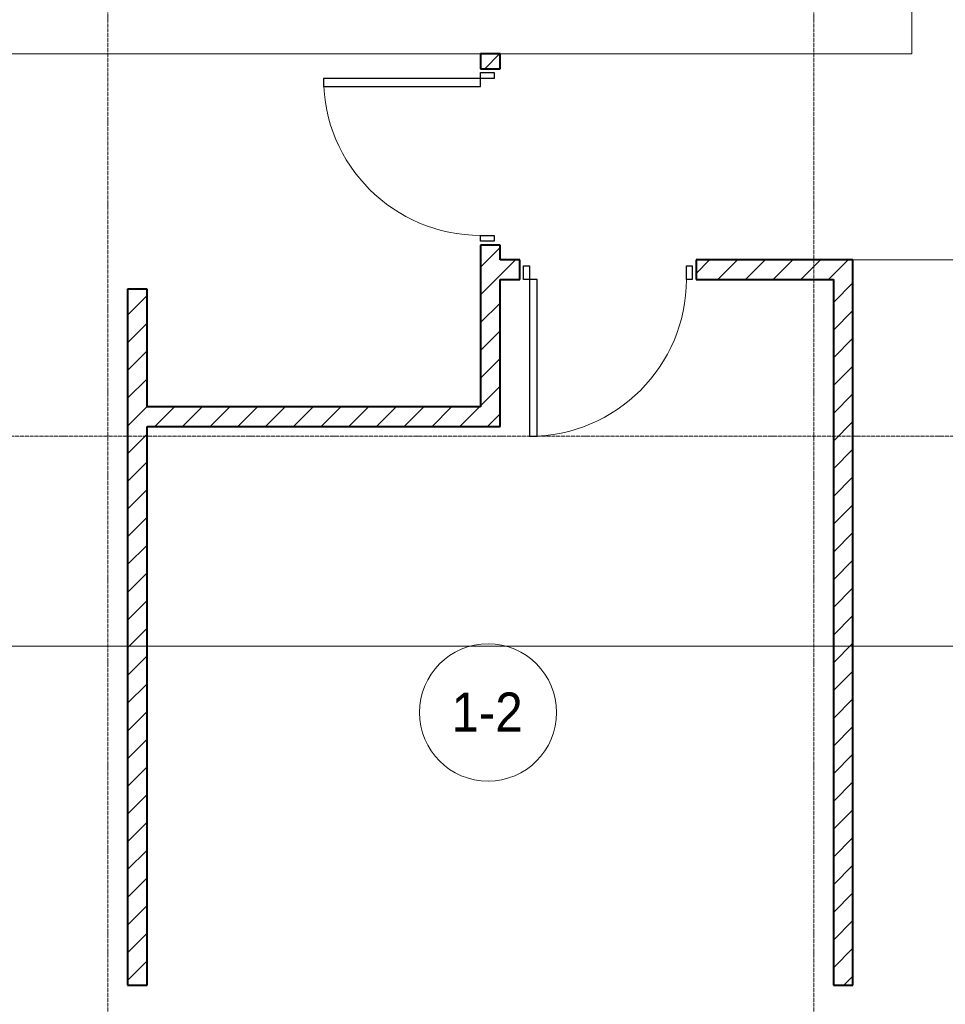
# Model space of a CAD drawing. Header units: millimetres. Extents: x 104173 to 188470, y 7718 to 222239.
# Tile 31 of 50: x 125500 to 130221, y 15903 to 20925. Entities that reach past the tile are written whole.
import ezdxf

# ---------------------------------------------------------------- set-up
doc = ezdxf.new("R2010")
doc.units = ezdxf.units.MM
doc.linetypes.add('ADSK_Линия сетки', pattern=[25, 20, -2.5, 0, -2.5])
doc.linetypes.add('Линия сетки', pattern=[25, 20, -2.5, 0, -2.5])
for name, color, linetype, lineweight in [('Двери', 7, 'Continuous', 18), ('Марки помещений', 7, 'Continuous', 20), ('Оси', 7, 'Continuous', 9), ('Перекрытия', 7, 'Continuous', 18), ('Стены', 7, 'Continuous', 18), ('Стены разрез', 7, 'Continuous', 40), ('Форма', 7, 'Continuous', 18)]:
    doc.layers.add(name, color=color, linetype=linetype, lineweight=lineweight)
doc.styles.add('Arial_2', font='arial.ttf', dxfattribs={"width": 0.9, "height": 200})
pattern_1 = [(45, (0, 0), (-70.71068, 70.71068), [])]

# ---------------------------------------------------------------- blocks, each defined once
blk = doc.blocks.new('A_DOR_Door - Вн_3_Одинарная_900x2100-3011773-МКСС_К4_L22_74_700_')
at = {"layer": 'Двери', "color": 253, "lineweight": 30, "true_color": 0xaaaaaa}
for p, q in [((-430, 20), (-400, 20)), ((-430, -50), (-430, 20)), ((-400, 20), (-400, -50)), ((400, -50), (400, 20)), ((400, 20), (430, 20)), ((430, 20), (430, -50)), ((-400, -50), (-430, -50)), ((-400, -50), (-400, -850)), ((-360, -50), (-400, -50)), ((-400, -50), (-400, -850)), ((-360, -850), (-360, -50)), ((430, -50), (400, -50)), ((-400, -850), (-360, -850))]:
    blk.add_line(p, q, dxfattribs=at)
at = {"layer": 'Двери', "color": 254, "lineweight": 9, "true_color": 0xd4d4d4}
blk.add_arc((-400, -50), 800, 270, 0, dxfattribs=at)
blk = doc.blocks.new('135_SLK_K4_AR_rvt-1-МКСС_К4_L22_74_700_')
at = {"layer": 'Стены разрез', "lineweight": 9, "true_color": 0xaaaaaa}
h = blk.add_hatch(dxfattribs=at)
h.set_pattern_fill('FP_3', color=253, style=0, pattern_type=2)
h.set_pattern_definition(pattern_1)
h.paths.add_polyline_path([(127950, 18950), (127950, 19775), (127850, 19775), (127850, 18950)])
h.paths.add_polyline_path([(127950, 20675), (127950, 20750), (127850, 20750), (127850, 20675), (127941.4, 20675)])
h = blk.add_hatch(dxfattribs=at)
h.set_pattern_fill('FP_3', color=253, style=0, pattern_type=2)
h.set_pattern_definition(pattern_1)
h.paths.add_polyline_path([(129650, 19600), (129750, 19600), (129750, 19700), (128950, 19700), (128950, 19600)])
h.paths.add_polyline_path([(127950, 19600), (128050, 19600), (128050, 19700), (127950, 19700)])
h = blk.add_hatch(dxfattribs=at)
h.set_pattern_fill('FP_3', color=253, style=0, pattern_type=2)
h.set_pattern_definition(pattern_1)
h.paths.add_polyline_path([(129750, 16000), (129750, 19600), (129650, 19600), (129650, 16000)])
h = blk.add_hatch(dxfattribs=at)
h.set_pattern_fill('FP_3', color=253, style=0, pattern_type=2)
h.set_pattern_definition(pattern_1)
h.paths.add_polyline_path([(126150, 16000), (126150, 19550), (126050, 19550), (126050, 16000), (126087.7, 16000)])
h = blk.add_hatch(dxfattribs=at)
h.set_pattern_fill('FP_3', color=253, style=0, pattern_type=2)
h.set_pattern_definition(pattern_1)
h.paths.add_polyline_path([(127950, 18850), (127950, 18950), (126150, 18950), (126150, 18850)])
at = {"layer": 'Перекрытия', "color": 253, "true_color": 0xaaaaaa}
for p, q in [((130050, 22250), (130050, 20750)), ((127850, 20750), (125150, 20750)), ((130050, 20750), (127950, 20750))]:
    blk.add_line(p, q, dxfattribs=at)
at = {"layer": 'Стены', "color": 253, "true_color": 0xaaaaaa}
for p, q in [((129750, 19700.4), (131700, 19700.4)), ((131700, 19699.6), (129750, 19699.6))]:
    blk.add_line(p, q, dxfattribs=at)
at = {"layer": 'Стены разрез', "color": 253, "true_color": 0xaaaaaa}
for p, q in [((127950, 20750), (127850, 20750)), ((127850, 20750), (127850, 20675)), ((127950, 20675), (127950, 20750)), ((127850, 20675), (127950, 20675)), ((127950, 19775), (127850, 19775)), ((127850, 19775), (127850, 18950)), ((127950, 19700), (127950, 19775)), ((128050, 19700), (127950, 19700)), ((128050, 19600), (128050, 19700)), ((129750, 19700), (128950, 19700)), ((128950, 19700), (128950, 19600)), ((129750, 19600), (129750, 19700)), ((127950, 18950), (127950, 19600)), ((127950, 19600), (128050, 19600)), ((128950, 19600), (129650, 19600)), ((129650, 19600), (129650, 16000)), ((129750, 16000), (129750, 19600)), ((126050, 19550), (126050, 16000)), ((126150, 19550), (126050, 19550)), ((126150, 18950), (126150, 19550)), ((127850, 18950), (126150, 18950)), ((127950, 18850), (127950, 18950)), ((126150, 16000), (126150, 18850)), ((126150, 18850), (127950, 18850)), ((126050, 16000), (126150, 16000)), ((129650, 16000), (129750, 16000))]:
    blk.add_line(p, q, dxfattribs=at)
at = {"layer": 'Двери', "color": 253, "lineweight": 18, "true_color": 0xaaaaaa, "rotation": 270}
blk.add_blockref('A_DOR_Door - Вн_3_Одинарная_900x2100-3011773-МКСС_К4_L22_74_700_', (127900, 20225), dxfattribs=at)
at = {"layer": 'Двери', "color": 253, "lineweight": 18, "true_color": 0xaaaaaa}
blk.add_blockref('A_DOR_Door - Вн_3_Одинарная_900x2100-3011773-МКСС_К4_L22_74_700_', (128500, 19650), dxfattribs=at)
blk = doc.blocks.new('135_SLK_K4_AR_FCD_rvt-1-МКСС_К4_L22_74_700_')
at = {"layer": 'Форма', "color": 253, "lineweight": 9, "true_color": 0xaaaaaa}
blk.add_line((136800, 17730), (109980.6, 17730), dxfattribs=at)
blk = doc.blocks.new('050_Марка_Помещение - Номер-620969-МКСС_К4_L22_74_700_')
at = {"layer": 'Марки помещений'}
blk.add_circle((0, 0), 3.5, dxfattribs=at)

msp = doc.modelspace()

# ---------------------------------------------------------------- linework, layer by layer
at = {"layer": 'Оси', "linetype": 'Линия сетки'}
for p, q in [((125950, 12025.7), (125950, 33100)), ((129550, 12025.7), (129550, 33100))]:
    msp.add_line(p, q, dxfattribs=at)
at = {"layer": 'Оси', "linetype": 'ADSK_Линия сетки'}
msp.add_line((136991.6, 18800), (104991.1, 18800), dxfattribs=at)

# ---------------------------------------------------------------- block references
at = {"lineweight": 5}
for name in ['135_SLK_K4_AR_FCD_rvt-1-МКСС_К4_L22_74_700_', '135_SLK_K4_AR_rvt-1-МКСС_К4_L22_74_700_']:
    msp.add_blockref(name, (0, 0), dxfattribs=at)
at = {"layer": 'Марки помещений', "xscale": 99.99999999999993, "yscale": 99.99999999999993, "zscale": 99.99999999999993}
msp.add_blockref('050_Марка_Помещение - Номер-620969-МКСС_К4_L22_74_700_', (127888.6, 17391.6), dxfattribs=at)

# ---------------------------------------------------------------- texts
at = {"layer": 'Марки помещений', "lineweight": 9, "insert": (127702.1, 17493.3), "char_height": 200, "width": 447.342, "attachment_point": 1, "style": 'Arial_2'}
msp.add_mtext('1-2', dxfattribs=at)

doc.saveas('drawing.dxf')
